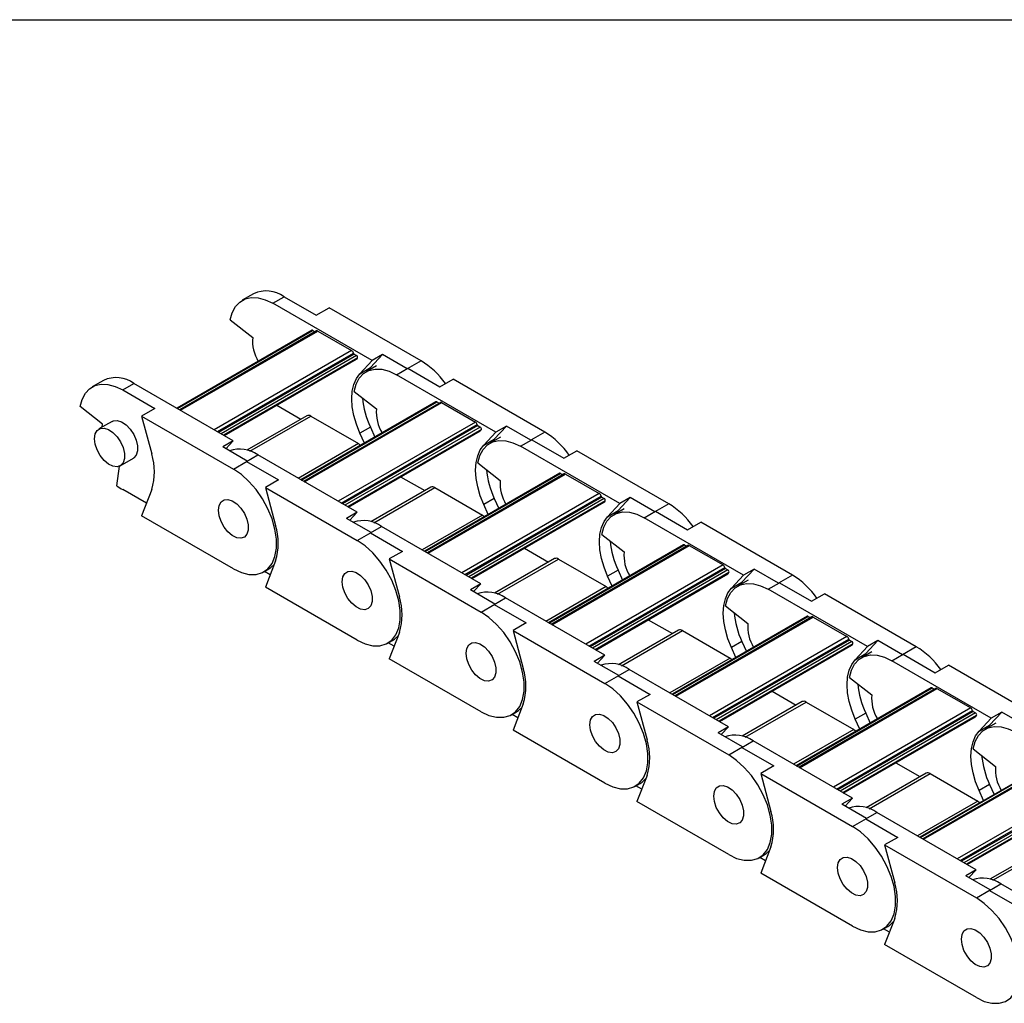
# Model space of a CAD drawing. Header units: millimetres. Extents: x 19 to 819, y 19 to 629.
# Tile 3 of 7: x 594 to 650, y 573 to 629. Entities that reach past the tile are written whole.
import ezdxf

# ---------------------------------------------------------------- set-up
doc = ezdxf.new("R2010")
doc.units = ezdxf.units.MM
doc.header["$LTSCALE"] = 3
doc.layers.add('TEXT', color=140, linetype='Continuous', lineweight=25)

msp = doc.modelspace()

# ---------------------------------------------------------------- linework, layer by layer
for p, q in [((607.693, 613.157), (607.056, 612.79)), ((608.781, 612.619), (609.418, 612.986)), ((609.418, 612.986), (611.227, 611.942)), ((614.395, 609.378), (608.781, 612.619)), ((611.227, 611.942), (611.97, 612.37)), ((617.16, 609.374), (611.97, 612.37)), ((606.379, 611.678), (607.643, 610.691)), ((611.006, 611.093), (603.367, 606.683)), ((603.393, 606.667), (611.051, 611.088)), ((611.252, 611.059), (603.519, 606.595)), ((603.563, 606.569), (611.327, 611.051)), ((611.051, 611.088), (611.177, 611.015)), ((611.327, 611.051), (613.236, 609.949)), ((613.236, 609.949), (605.472, 605.467)), ((605.645, 605.367), (613.337, 609.807)), ((613.378, 609.745), (605.72, 605.324)), ((613.512, 609.667), (605.854, 605.247)), ((613.57, 609.531), (606.001, 605.162)), ((613.378, 609.745), (613.512, 609.667)), ((614.299, 608.981), (614.989, 609.721)), ((614.989, 609.721), (614.395, 609.378)), ((616.376, 608.921), (614.989, 609.721)), ((606.033, 605.143), (613.503, 609.456)), ((614.395, 609.378), (613.705, 608.638)), ((613.705, 608.638), (614.299, 608.981)), ((614.651, 609.091), (614.057, 608.748)), ((614.299, 608.981), (614.163, 608.81)), ((617.16, 609.374), (616.376, 608.921)), ((615.782, 608.578), (616.418, 608.945)), ((621.396, 605.337), (615.782, 608.578)), ((616.418, 608.945), (618.228, 607.9)), ((599.208, 608.259), (598.571, 607.891)), ((600.296, 607.72), (600.932, 608.088)), ((606.546, 604.847), (600.932, 608.088)), ((618.228, 607.9), (618.97, 608.329)), ((624.161, 605.332), (618.97, 608.329)), ((600.296, 607.72), (602.106, 606.676)), ((613.379, 607.637), (614.643, 606.65)), ((599.157, 605.792), (597.894, 606.779)), ((609.002, 606.857), (610.368, 606.069)), ((618.006, 607.051), (610.367, 602.641)), ((610.393, 602.626), (618.051, 607.047)), ((618.252, 607.018), (610.519, 602.553)), ((610.563, 602.528), (618.327, 607.01)), ((618.051, 607.047), (618.177, 606.974)), ((618.327, 607.01), (620.236, 605.908)), ((602.106, 606.676), (601.363, 606.247)), ((601.363, 606.247), (606.554, 603.251)), ((601.363, 606.247), (601.936, 604.101)), ((610.709, 606.266), (607.321, 604.31)), ((607.49, 604.255), (610.934, 606.244)), ((610.934, 606.244), (613.628, 604.689)), ((599.696, 605.943), (598.954, 605.514)), ((599.141, 605.622), (599.157, 605.792)), ((620.236, 605.908), (612.472, 601.426)), ((612.646, 601.326), (620.337, 605.766)), ((620.379, 605.703), (612.721, 601.283)), ((620.379, 605.703), (620.512, 605.626)), ((621.299, 604.94), (621.989, 605.68)), ((621.989, 605.68), (621.396, 605.337)), ((623.376, 604.879), (621.989, 605.68)), ((620.512, 605.626), (612.854, 601.205)), ((620.571, 605.49), (613.002, 601.12)), ((613.033, 601.102), (620.504, 605.415)), ((614.299, 605.623), (613.705, 605.28)), ((613.959, 604.715), (613.705, 605.28)), ((614.299, 605.623), (614.553, 605.058)), ((621.396, 605.337), (620.705, 604.597)), ((624.161, 605.332), (623.376, 604.879)), ((606.546, 604.847), (605.952, 604.504)), ((606.13, 604.401), (606.546, 604.847)), ((613.628, 604.689), (610.224, 602.724)), ((620.705, 604.597), (621.299, 604.94)), ((621.651, 605.05), (621.057, 604.707)), ((621.299, 604.94), (621.164, 604.769)), ((622.782, 604.536), (623.418, 604.904)), ((628.396, 601.296), (622.782, 604.536)), ((623.418, 604.904), (625.228, 603.859)), ((607.339, 603.704), (605.952, 604.504)), ((607.296, 603.679), (607.933, 604.047)), ((613.547, 600.806), (607.933, 604.047)), ((625.228, 603.859), (625.971, 604.288)), ((631.161, 601.291), (625.971, 604.288)), ((599.965, 602.303), (600.106, 603.412)), ((600.153, 603.436), (600.896, 603.864)), ((606.554, 603.251), (607.339, 603.704)), ((607.296, 603.679), (609.106, 602.634)), ((620.38, 603.595), (621.643, 602.608)), ((625.007, 603.01), (617.367, 598.6)), ((617.394, 598.585), (625.052, 603.006)), ((625.253, 602.976), (617.52, 598.512)), ((617.564, 598.487), (625.328, 602.969)), ((625.052, 603.006), (625.178, 602.933)), ((625.328, 602.969), (627.237, 601.867)), ((609.106, 602.634), (608.364, 602.206)), ((616.002, 602.816), (617.368, 602.028)), ((601.633, 601.314), (600.296, 602.086)), ((601.936, 602.098), (601.363, 600.613)), ((608.364, 602.206), (613.554, 599.209)), ((608.364, 602.206), (608.936, 600.06)), ((617.71, 602.225), (614.321, 600.269)), ((614.49, 600.214), (617.935, 602.203)), ((617.935, 602.203), (620.629, 600.647)), ((627.237, 601.867), (619.473, 597.385)), ((619.646, 597.285), (627.337, 601.725)), ((627.379, 601.662), (619.721, 597.241)), ((627.513, 601.585), (619.855, 597.164)), ((627.571, 601.449), (620.002, 597.079)), ((620.033, 597.061), (627.504, 601.374)), ((621.299, 601.582), (620.705, 601.239)), ((620.959, 600.674), (620.705, 601.239)), ((621.299, 601.582), (621.553, 601.017)), ((627.379, 601.662), (627.513, 601.585)), ((628.396, 601.296), (627.706, 600.556)), ((628.3, 600.899), (628.99, 601.639)), ((628.99, 601.639), (628.396, 601.296)), ((630.376, 600.838), (628.99, 601.639)), ((631.161, 601.291), (630.376, 600.838)), ((613.547, 600.806), (612.953, 600.463)), ((613.131, 600.36), (613.547, 600.806)), ((620.629, 600.647), (617.225, 598.682)), ((627.706, 600.556), (628.3, 600.899)), ((628.651, 601.009), (628.057, 600.666)), ((628.3, 600.899), (628.164, 600.728)), ((629.782, 600.495), (630.419, 600.863)), ((630.419, 600.863), (632.228, 599.818)), ((606.554, 597.616), (601.363, 600.613)), ((614.339, 599.662), (612.953, 600.463)), ((635.396, 597.254), (629.782, 600.495)), ((632.228, 599.818), (632.971, 600.246)), ((638.162, 597.25), (632.971, 600.246)), ((613.554, 599.209), (614.339, 599.662)), ((614.297, 599.638), (614.933, 600.005)), ((614.297, 599.638), (616.106, 598.593)), ((620.547, 596.765), (614.933, 600.005)), ((627.38, 599.554), (628.644, 598.567)), ((632.007, 598.969), (624.368, 594.559)), ((624.394, 594.544), (632.052, 598.964)), ((632.052, 598.964), (632.178, 598.892)), ((616.106, 598.593), (615.364, 598.165)), ((623.002, 598.775), (624.368, 597.987)), ((632.253, 598.935), (624.52, 594.471)), ((624.564, 594.446), (632.328, 598.928)), ((632.328, 598.928), (634.237, 597.826)), ((608.936, 598.057), (608.364, 596.572)), ((615.364, 598.165), (620.555, 595.168)), ((615.364, 598.165), (615.936, 596.018)), ((624.71, 598.184), (621.321, 596.227)), ((621.491, 596.173), (624.935, 598.162)), ((624.935, 598.162), (627.629, 596.606)), ((608.279, 597.446), (608.555, 597.605)), ((608.634, 597.273), (608.307, 597.462)), ((634.237, 597.826), (626.473, 593.343)), ((626.646, 593.243), (634.338, 597.683)), ((634.379, 597.621), (626.721, 593.2)), ((634.513, 597.544), (626.855, 593.123)), ((634.571, 597.407), (627.002, 593.038)), ((627.034, 593.02), (634.505, 597.333)), ((628.3, 597.541), (627.706, 597.198)), ((628.3, 597.541), (628.554, 596.975)), ((634.379, 597.621), (634.513, 597.544)), ((635.3, 596.858), (635.99, 597.597)), ((635.99, 597.597), (635.396, 597.254)), ((637.377, 596.797), (635.99, 597.597)), ((620.547, 596.765), (619.953, 596.422)), ((620.131, 596.319), (620.547, 596.765)), ((627.96, 596.632), (627.706, 597.198)), ((635.396, 597.254), (634.706, 596.515)), ((634.706, 596.515), (635.3, 596.858)), ((635.652, 596.968), (635.058, 596.625)), ((635.3, 596.858), (635.164, 596.686)), ((636.783, 596.454), (637.419, 596.821)), ((638.162, 597.25), (637.377, 596.797)), ((637.419, 596.821), (639.229, 595.777)), ((613.554, 593.575), (608.364, 596.572)), ((621.339, 595.621), (619.953, 596.422)), ((627.629, 596.606), (624.225, 594.641)), ((642.397, 593.213), (636.783, 596.454)), ((639.229, 595.777), (639.971, 596.205)), ((645.162, 593.209), (639.971, 596.205)), ((620.555, 595.168), (621.339, 595.621)), ((621.297, 595.597), (621.933, 595.964)), ((627.547, 592.723), (621.933, 595.964)), ((621.297, 595.597), (623.107, 594.552)), ((634.38, 595.513), (635.644, 594.526)), ((623.107, 594.552), (622.364, 594.123)), ((630.003, 594.734), (631.369, 593.945)), ((639.007, 594.928), (631.368, 590.518)), ((631.394, 590.502), (639.052, 594.923)), ((639.253, 594.894), (631.52, 590.43)), ((631.564, 590.404), (639.328, 594.886)), ((639.052, 594.923), (639.178, 594.851)), ((639.328, 594.886), (641.237, 593.784)), ((615.936, 594.016), (615.364, 592.531)), ((622.364, 594.123), (627.555, 591.127)), ((622.364, 594.123), (622.937, 591.977)), ((631.71, 594.143), (628.322, 592.186)), ((628.491, 592.132), (631.935, 594.12)), ((631.935, 594.12), (634.63, 592.565)), ((615.279, 593.404), (615.555, 593.564)), ((615.634, 593.232), (615.307, 593.421)), ((641.237, 593.784), (633.473, 589.302)), ((633.647, 589.202), (641.338, 593.642)), ((641.38, 593.58), (633.722, 589.159)), ((641.513, 593.503), (633.855, 589.082)), ((635.3, 593.5), (634.706, 593.157)), ((635.3, 593.5), (635.554, 592.934)), ((641.38, 593.58), (641.513, 593.503)), ((642.3, 592.816), (642.991, 593.556)), ((642.991, 593.556), (642.397, 593.213)), ((644.377, 592.756), (642.991, 593.556)), ((641.572, 593.366), (634.003, 588.997)), ((634.034, 588.979), (641.505, 593.291)), ((634.96, 592.591), (634.706, 593.157)), ((642.397, 593.213), (641.707, 592.474)), ((642.652, 592.926), (642.058, 592.584)), ((645.162, 593.209), (644.377, 592.756)), ((620.555, 589.534), (615.364, 592.531)), ((627.547, 592.723), (626.953, 592.38)), ((628.34, 591.58), (626.953, 592.38)), ((627.132, 592.278), (627.547, 592.723)), ((634.63, 592.565), (631.226, 590.6)), ((641.707, 592.474), (642.3, 592.816)), ((642.3, 592.816), (642.165, 592.645)), ((643.783, 592.413), (644.419, 592.78)), ((649.397, 589.172), (643.783, 592.413)), ((644.419, 592.78), (646.229, 591.735)), ((628.297, 591.556), (628.934, 591.923)), ((634.548, 588.682), (628.934, 591.923)), ((646.229, 591.735), (646.972, 592.164)), ((652.162, 589.168), (646.972, 592.164)), ((627.555, 591.127), (628.34, 591.58)), ((628.297, 591.556), (630.107, 590.511)), ((641.381, 591.472), (642.644, 590.485)), ((637.003, 590.693), (638.369, 589.904)), ((646.008, 590.887), (638.368, 586.476)), ((638.395, 586.461), (646.053, 590.882)), ((646.254, 590.853), (638.521, 586.389)), ((638.565, 586.363), (646.329, 590.845)), ((646.053, 590.882), (646.179, 590.809)), ((646.329, 590.845), (648.238, 589.743)), ((630.107, 590.511), (629.365, 590.082)), ((629.365, 590.082), (634.555, 587.086)), ((629.365, 590.082), (629.937, 587.936)), ((638.711, 590.101), (635.322, 588.145)), ((635.491, 588.091), (638.936, 590.079)), ((638.936, 590.079), (641.63, 588.524)), ((622.279, 589.363), (622.555, 589.522)), ((622.937, 589.975), (622.364, 588.489)), ((648.238, 589.743), (640.474, 585.261)), ((640.647, 585.161), (648.339, 589.601)), ((648.38, 589.539), (640.722, 585.118)), ((648.38, 589.539), (648.514, 589.461)), ((649.301, 588.775), (649.991, 589.515)), ((649.991, 589.515), (649.397, 589.172)), ((651.377, 588.714), (649.991, 589.515)), ((622.635, 589.191), (622.307, 589.379)), ((648.514, 589.461), (640.856, 585.041)), ((648.572, 589.325), (641.003, 584.955)), ((641.034, 584.937), (648.505, 589.25)), ((642.3, 589.458), (641.707, 589.115)), ((641.96, 588.55), (641.707, 589.115)), ((642.3, 589.458), (642.554, 588.893)), ((649.397, 589.172), (648.707, 588.432)), ((627.555, 585.493), (622.364, 588.489)), ((634.548, 588.682), (633.954, 588.339)), ((634.132, 588.236), (634.548, 588.682)), ((641.63, 588.524), (638.226, 586.559)), ((648.707, 588.432), (649.301, 588.775)), ((649.653, 588.885), (649.059, 588.542)), ((649.301, 588.775), (649.165, 588.604)), ((635.34, 587.539), (633.954, 588.339)), ((635.298, 587.514), (635.934, 587.882)), ((641.548, 584.641), (635.934, 587.882)), ((634.555, 587.086), (635.34, 587.539)), ((635.298, 587.514), (637.108, 586.47)), ((648.381, 587.431), (649.645, 586.444)), ((653.008, 586.845), (645.369, 582.435)), ((645.395, 582.42), (653.053, 586.841)), ((653.254, 586.811), (645.521, 582.347)), ((645.565, 582.322), (653.329, 586.804)), ((637.108, 586.47), (636.365, 586.041)), ((644.004, 586.651), (645.369, 585.863)), ((629.937, 585.934), (629.365, 584.448)), ((636.365, 586.041), (641.556, 583.045)), ((636.365, 586.041), (636.937, 583.895)), ((645.711, 586.06), (642.322, 584.104)), ((642.492, 584.049), (645.936, 586.038)), ((645.936, 586.038), (648.63, 584.483)), ((655.238, 585.702), (647.474, 581.22)), ((629.28, 585.322), (629.556, 585.481)), ((629.635, 585.149), (629.308, 585.338)), ((647.648, 581.12), (655.339, 585.56)), ((655.38, 585.497), (647.722, 581.077)), ((655.514, 585.42), (647.856, 580.999)), ((655.572, 585.284), (648.004, 580.914)), ((648.035, 580.896), (655.506, 585.209)), ((649.301, 585.417), (648.707, 585.074)), ((648.961, 584.509), (648.707, 585.074)), ((649.301, 585.417), (649.555, 584.852)), ((641.548, 584.641), (640.954, 584.298)), ((641.132, 584.195), (641.548, 584.641)), ((648.63, 584.483), (645.226, 582.518)), ((634.555, 581.452), (629.365, 584.448)), ((642.341, 583.498), (640.954, 584.298)), ((641.556, 583.045), (642.341, 583.498)), ((642.298, 583.473), (642.935, 583.841)), ((642.298, 583.473), (644.108, 582.428)), ((648.548, 580.6), (642.935, 583.841)), ((644.108, 582.428), (643.365, 582)), ((636.937, 581.892), (636.365, 580.407)), ((643.365, 582), (648.556, 579.003)), ((643.365, 582), (643.938, 579.853)), ((652.712, 582.019), (649.323, 580.063)), ((649.492, 580.008), (652.937, 581.997)), ((636.28, 581.281), (636.556, 581.44)), ((636.635, 581.108), (636.308, 581.297)), ((648.548, 580.6), (647.954, 580.257)), ((648.133, 580.154), (648.548, 580.6)), ((641.556, 577.41), (636.365, 580.407)), ((649.341, 579.456), (647.954, 580.257)), ((649.298, 579.432), (649.935, 579.799)), ((655.549, 576.558), (649.935, 579.799)), ((648.556, 579.003), (649.341, 579.456)), ((649.298, 579.432), (651.108, 578.387)), ((643.938, 577.851), (643.365, 576.366)), ((643.281, 577.24), (643.556, 577.399)), ((643.636, 577.067), (643.308, 577.256)), ((648.556, 573.369), (643.365, 576.366))]:
    msp.add_line(p, q)
at = {"flags": 128}
for points in [[(606.379, 611.678), (606.489, 612.089), (606.669, 612.43), (606.912, 612.691), (607.213, 612.865), (607.562, 612.946), (607.947, 612.931), (608.358, 612.821), (608.781, 612.619)], [(613.705, 605.28), (613.508, 605.778), (613.364, 606.276), (613.276, 606.762), (613.247, 607.224), (613.276, 607.652), (613.364, 608.037), (613.508, 608.368), (613.705, 608.638)], [(613.379, 607.637), (613.489, 608.047), (613.669, 608.389), (613.913, 608.65), (614.214, 608.824), (614.562, 608.904), (614.947, 608.889), (615.358, 608.779), (615.782, 608.578)], [(597.894, 606.779), (598.004, 607.19), (598.183, 607.532), (598.427, 607.793), (598.728, 607.967), (599.076, 608.047), (599.462, 608.032), (599.872, 607.922), (600.296, 607.72)], [(599.696, 605.943), (599.767, 605.975), (599.986, 605.994), (600.233, 605.917), (600.485, 605.75), (600.72, 605.507), (600.918, 605.211), (601.06, 604.887), (601.135, 604.565), (601.135, 604.273), (601.06, 604.037), (600.918, 603.878), (600.896, 603.864)], [(598.705, 604.965), (598.743, 605.232), (598.852, 605.431), (599.024, 605.546), (599.244, 605.566), (599.49, 605.488), (599.742, 605.321), (599.978, 605.078), (600.176, 604.782), (600.318, 604.459), (600.393, 604.136), (600.393, 603.844), (600.318, 603.608), (600.176, 603.449), (599.978, 603.381), (599.742, 603.41), (599.49, 603.534), (599.244, 603.742), (599.024, 604.014), (598.852, 604.328), (598.743, 604.654), (598.705, 604.965)], [(613.628, 604.689), (613.691, 604.646), (613.748, 604.593)], [(620.705, 601.239), (620.508, 601.737), (620.364, 602.235), (620.277, 602.72), (620.247, 603.183), (620.277, 603.611), (620.364, 603.995), (620.508, 604.327), (620.705, 604.597)], [(620.38, 603.595), (620.49, 604.006), (620.669, 604.348), (620.913, 604.609), (621.214, 604.783), (621.562, 604.863), (621.948, 604.848), (622.358, 604.738), (622.782, 604.536)], [(606.554, 597.616), (607.002, 597.406), (607.435, 597.298), (607.838, 597.297), (608.197, 597.403), (608.501, 597.612), (608.738, 597.917), (608.9, 598.308), (608.983, 598.771), (608.983, 599.291), (608.9, 599.85), (608.738, 600.429), (608.501, 601.007), (608.197, 601.567), (607.838, 602.087), (607.435, 602.552), (607.002, 602.944), (606.554, 603.251)], [(605.705, 600.923), (605.743, 601.19), (605.853, 601.39), (606.025, 601.505), (606.244, 601.525), (606.49, 601.447), (606.743, 601.28), (606.978, 601.037), (607.176, 600.741), (607.318, 600.417), (607.393, 600.095), (607.393, 599.803), (607.318, 599.567), (607.176, 599.408), (606.978, 599.34), (606.743, 599.369), (606.49, 599.493), (606.244, 599.7), (606.025, 599.973), (605.853, 600.286), (605.743, 600.613), (605.705, 600.923)], [(605.705, 600.923), (605.743, 601.19), (605.853, 601.39), (606.025, 601.505), (606.244, 601.525), (606.49, 601.447), (606.743, 601.28), (606.978, 601.037), (607.176, 600.741), (607.318, 600.417), (607.393, 600.095), (607.393, 599.803), (607.318, 599.567), (607.176, 599.408), (606.978, 599.34), (606.743, 599.369), (606.49, 599.493), (606.244, 599.7), (606.025, 599.973), (605.853, 600.286), (605.743, 600.613), (605.705, 600.923)], [(620.629, 600.647), (620.691, 600.605), (620.748, 600.552)], [(627.38, 599.554), (627.49, 599.965), (627.67, 600.306), (627.914, 600.568), (628.214, 600.741), (628.563, 600.822), (628.948, 600.807), (629.359, 600.697), (629.782, 600.495)], [(627.706, 597.198), (627.509, 597.696), (627.365, 598.194), (627.277, 598.679), (627.247, 599.142), (627.277, 599.57), (627.365, 599.954), (627.509, 600.285), (627.706, 600.556)], [(613.554, 593.575), (614.002, 593.364), (614.435, 593.257), (614.838, 593.256), (615.198, 593.362), (615.501, 593.571), (615.738, 593.876), (615.901, 594.267), (615.983, 594.73), (615.983, 595.25), (615.901, 595.809), (615.738, 596.387), (615.501, 596.966), (615.198, 597.525), (614.838, 598.046), (614.435, 598.51), (614.002, 598.903), (613.554, 599.209)], [(608.555, 597.605), (608.664, 597.677), (608.859, 597.858)], [(612.706, 596.882), (612.743, 597.149), (612.853, 597.349), (613.025, 597.464), (613.244, 597.483), (613.491, 597.406), (613.743, 597.239), (613.978, 596.996), (614.176, 596.7), (614.319, 596.376), (614.393, 596.054), (614.393, 595.762), (614.319, 595.526), (614.176, 595.367), (613.978, 595.299), (613.743, 595.328), (613.491, 595.452), (613.244, 595.659), (613.025, 595.932), (612.853, 596.245), (612.743, 596.572), (612.706, 596.882)], [(612.706, 596.882), (612.743, 597.149), (612.853, 597.349), (613.025, 597.464), (613.244, 597.483), (613.491, 597.406), (613.743, 597.239), (613.978, 596.996), (614.176, 596.7), (614.319, 596.376), (614.393, 596.054), (614.393, 595.762), (614.319, 595.526), (614.176, 595.367), (613.978, 595.299), (613.743, 595.328), (613.491, 595.452), (613.244, 595.659), (613.025, 595.932), (612.853, 596.245), (612.743, 596.572), (612.706, 596.882)], [(634.38, 595.513), (634.49, 595.924), (634.67, 596.265), (634.914, 596.527), (635.215, 596.7), (635.563, 596.781), (635.948, 596.766), (636.359, 596.656), (636.783, 596.454)], [(627.629, 596.606), (627.691, 596.563), (627.749, 596.511)], [(634.706, 593.157), (634.509, 593.655), (634.365, 594.152), (634.277, 594.638), (634.248, 595.1), (634.277, 595.529), (634.365, 595.913), (634.509, 596.244), (634.706, 596.515)], [(620.555, 589.534), (621.003, 589.323), (621.436, 589.216), (621.839, 589.215), (622.198, 589.321), (622.501, 589.53), (622.738, 589.835), (622.901, 590.226), (622.984, 590.689), (622.984, 591.209), (622.901, 591.767), (622.738, 592.346), (622.501, 592.925), (622.198, 593.484), (621.839, 594.005), (621.436, 594.469), (621.003, 594.861), (620.555, 595.168)], [(615.555, 593.564), (615.665, 593.636), (615.86, 593.817)], [(619.706, 592.841), (619.744, 593.108), (619.854, 593.308), (620.026, 593.423), (620.245, 593.442), (620.491, 593.365), (620.743, 593.197), (620.979, 592.955), (621.177, 592.658), (621.319, 592.335), (621.394, 592.013), (621.394, 591.721), (621.319, 591.485), (621.177, 591.326), (620.979, 591.258), (620.743, 591.287), (620.491, 591.411), (620.245, 591.618), (620.026, 591.89), (619.854, 592.204), (619.744, 592.53), (619.706, 592.841)], [(619.706, 592.841), (619.744, 593.108), (619.854, 593.308), (620.026, 593.423), (620.245, 593.442), (620.491, 593.365), (620.743, 593.197), (620.979, 592.955), (621.177, 592.658), (621.319, 592.335), (621.394, 592.013), (621.394, 591.721), (621.319, 591.485), (621.177, 591.326), (620.979, 591.258), (620.743, 591.287), (620.491, 591.411), (620.245, 591.618), (620.026, 591.89), (619.854, 592.204), (619.744, 592.53), (619.706, 592.841)], [(634.63, 592.565), (634.692, 592.522), (634.749, 592.469)], [(641.707, 589.115), (641.509, 589.614), (641.365, 590.111), (641.278, 590.597), (641.248, 591.059), (641.278, 591.487), (641.365, 591.872), (641.509, 592.203), (641.707, 592.474)], [(641.381, 591.472), (641.491, 591.883), (641.67, 592.224), (641.914, 592.485), (642.215, 592.659), (642.563, 592.74), (642.949, 592.725), (643.359, 592.615), (643.783, 592.413)], [(627.555, 585.493), (628.003, 585.282), (628.436, 585.174), (628.839, 585.173), (629.198, 585.279), (629.502, 585.488), (629.739, 585.794), (629.901, 586.184), (629.984, 586.648), (629.984, 587.168), (629.901, 587.726), (629.739, 588.305), (629.502, 588.884), (629.198, 589.443), (628.839, 589.964), (628.436, 590.428), (628.003, 590.82), (627.555, 591.127)], [(622.555, 589.522), (622.665, 589.594), (622.86, 589.776)], [(626.706, 588.8), (626.744, 589.067), (626.854, 589.267), (627.026, 589.381), (627.245, 589.401), (627.492, 589.324), (627.744, 589.156), (627.979, 588.914), (628.177, 588.617), (628.319, 588.294), (628.394, 587.972), (628.394, 587.679), (628.319, 587.443), (628.177, 587.284), (627.979, 587.216), (627.744, 587.246), (627.492, 587.369), (627.245, 587.577), (627.026, 587.849), (626.854, 588.163), (626.744, 588.489), (626.706, 588.8)], [(626.706, 588.8), (626.744, 589.067), (626.854, 589.267), (627.026, 589.381), (627.245, 589.401), (627.492, 589.324), (627.744, 589.156), (627.979, 588.914), (628.177, 588.617), (628.319, 588.294), (628.394, 587.972), (628.394, 587.679), (628.319, 587.443), (628.177, 587.284), (627.979, 587.216), (627.744, 587.246), (627.492, 587.369), (627.245, 587.577), (627.026, 587.849), (626.854, 588.163), (626.744, 588.489), (626.706, 588.8)], [(641.63, 588.524), (641.692, 588.481), (641.749, 588.428)], [(648.707, 585.074), (648.51, 585.572), (648.366, 586.07), (648.278, 586.556), (648.248, 587.018), (648.278, 587.446), (648.366, 587.83), (648.51, 588.162), (648.707, 588.432)], [(648.381, 587.431), (648.491, 587.841), (648.671, 588.183), (648.915, 588.444), (649.215, 588.618), (649.564, 588.698), (649.949, 588.683), (650.36, 588.573), (650.783, 588.372)], [(634.555, 581.452), (635.004, 581.241), (635.437, 581.133), (635.84, 581.132), (636.199, 581.238), (636.502, 581.447), (636.739, 581.752), (636.902, 582.143), (636.984, 582.606), (636.984, 583.126), (636.902, 583.685), (636.739, 584.264), (636.502, 584.842), (636.199, 585.402), (635.84, 585.922), (635.437, 586.387), (635.004, 586.779), (634.555, 587.086)], [(629.556, 585.481), (629.665, 585.553), (629.86, 585.734)], [(633.707, 584.759), (633.744, 585.026), (633.854, 585.225), (634.026, 585.34), (634.245, 585.36), (634.492, 585.282), (634.744, 585.115), (634.98, 584.872), (635.177, 584.576), (635.32, 584.252), (635.394, 583.93), (635.394, 583.638), (635.32, 583.402), (635.177, 583.243), (634.98, 583.175), (634.744, 583.204), (634.492, 583.328), (634.245, 583.536), (634.026, 583.808), (633.854, 584.121), (633.744, 584.448), (633.707, 584.759)], [(633.707, 584.759), (633.744, 585.026), (633.854, 585.225), (634.026, 585.34), (634.245, 585.36), (634.492, 585.282), (634.744, 585.115), (634.98, 584.872), (635.177, 584.576), (635.32, 584.252), (635.394, 583.93), (635.394, 583.638), (635.32, 583.402), (635.177, 583.243), (634.98, 583.175), (634.744, 583.204), (634.492, 583.328), (634.245, 583.536), (634.026, 583.808), (633.854, 584.121), (633.744, 584.448), (633.707, 584.759)], [(648.63, 584.483), (648.692, 584.44), (648.75, 584.387)], [(641.556, 577.41), (642.004, 577.2), (642.437, 577.092), (642.84, 577.091), (643.199, 577.197), (643.502, 577.406), (643.739, 577.711), (643.902, 578.102), (643.985, 578.565), (643.985, 579.085), (643.902, 579.644), (643.739, 580.222), (643.502, 580.801), (643.199, 581.361), (642.84, 581.881), (642.437, 582.346), (642.004, 582.738), (641.556, 583.045)], [(636.556, 581.44), (636.666, 581.512), (636.861, 581.693)], [(640.707, 580.717), (640.745, 580.984), (640.855, 581.184), (641.027, 581.299), (641.246, 581.319), (641.492, 581.241), (641.744, 581.074), (641.98, 580.831), (642.178, 580.535), (642.32, 580.211), (642.395, 579.889), (642.395, 579.597), (642.32, 579.361), (642.178, 579.202), (641.98, 579.134), (641.744, 579.163), (641.492, 579.287), (641.246, 579.494), (641.027, 579.767), (640.855, 580.08), (640.745, 580.407), (640.707, 580.717)], [(640.707, 580.717), (640.745, 580.984), (640.855, 581.184), (641.027, 581.299), (641.246, 581.319), (641.492, 581.241), (641.744, 581.074), (641.98, 580.831), (642.178, 580.535), (642.32, 580.211), (642.395, 579.889), (642.395, 579.597), (642.32, 579.361), (642.178, 579.202), (641.98, 579.134), (641.744, 579.163), (641.492, 579.287), (641.246, 579.494), (641.027, 579.767), (640.855, 580.08), (640.745, 580.407), (640.707, 580.717)], [(648.556, 573.369), (649.004, 573.158), (649.437, 573.051), (649.84, 573.05), (650.2, 573.156), (650.503, 573.365), (650.74, 573.67), (650.902, 574.061), (650.985, 574.524), (650.985, 575.044), (650.902, 575.603), (650.74, 576.181), (650.503, 576.76), (650.2, 577.319), (649.84, 577.84), (649.437, 578.304), (649.004, 578.697), (648.556, 579.003)], [(643.556, 577.399), (643.666, 577.471), (643.861, 577.652)], [(647.707, 576.676), (647.745, 576.943), (647.855, 577.143), (648.027, 577.258), (648.246, 577.277), (648.493, 577.2), (648.745, 577.033), (648.98, 576.79), (649.178, 576.494), (649.321, 576.17), (649.395, 575.848), (649.395, 575.556), (649.321, 575.32), (649.178, 575.161), (648.98, 575.093), (648.745, 575.122), (648.493, 575.246), (648.246, 575.453), (648.027, 575.726), (647.855, 576.039), (647.745, 576.365), (647.707, 576.676)], [(647.707, 576.676), (647.745, 576.943), (647.855, 577.143), (648.027, 577.258), (648.246, 577.277), (648.493, 577.2), (648.745, 577.033), (648.98, 576.79), (649.178, 576.494), (649.321, 576.17), (649.395, 575.848), (649.395, 575.556), (649.321, 575.32), (649.178, 575.161), (648.98, 575.093), (648.745, 575.122), (648.493, 575.246), (648.246, 575.453), (648.027, 575.726), (647.855, 576.039), (647.745, 576.365), (647.707, 576.676)]]:
    msp.add_lwpolyline(points, dxfattribs=at)
for centre, radius, start, end in [((608.412, 611.629), 1.689, 53.4704, 115.2191), ((609.822, 610.487), 2.189, 174.6492, 211.7582), ((611.025, 611.053), 0.0435, 52.991, 115.6986), ((611.283, 610.992), 0.0737, 53.5791, 115.1105), ((613.108, 609.752), 0.235, 13.5615, 57.0869), ((613.429, 609.824), 0.094, 190.0635, 237.0714), ((613.418, 609.6), 0.167, 300.7196, 335.6865), ((613.45, 609.56), 0.124, 346.4071, 59.8967), ((614.674, 605.332), 4.745, 35.4088, 58.3998), ((599.927, 606.731), 1.689, 53.4704, 115.2191), ((618.856, 607.741), 5.025, 185.4225, 204.9296), ((618.025, 607.012), 0.0435, 52.991, 115.6986), ((618.283, 606.951), 0.0737, 53.5791, 115.1105), ((610.803, 606.06), 0.226, 54.3824, 114.3071), ((616.822, 606.446), 2.189, 174.6492, 211.7582), ((620.109, 605.711), 0.235, 13.5615, 57.0869), ((620.43, 605.782), 0.094, 190.0635, 237.0714), ((620.419, 605.558), 0.167, 300.7196, 335.6865), ((620.45, 605.519), 0.124, 346.4071, 59.8967), ((621.674, 601.291), 4.745, 35.4088, 58.3998), ((598.759, 603.1), 3.331, 342.5057, 17.4943), ((606.91, 602.635), 1.744, 54.0718, 109.1582), ((625.856, 603.7), 5.025, 185.4225, 204.9296), ((625.026, 602.971), 0.0435, 52.991, 115.6986), ((625.284, 602.91), 0.0737, 53.5791, 115.1105), ((602.094, 605.189), 3.586, 233.5804, 239.8995), ((623.823, 602.404), 2.189, 174.6492, 211.7582), ((617.803, 602.019), 0.226, 54.3824, 114.3071), ((627.109, 601.67), 0.235, 13.5615, 57.0869), ((627.43, 601.741), 0.094, 190.0635, 237.0714), ((627.419, 601.517), 0.167, 300.7196, 335.6865), ((627.45, 601.478), 0.124, 346.4071, 59.8967), ((628.675, 597.25), 4.745, 35.4088, 58.3998), ((613.91, 598.594), 1.744, 54.0718, 109.1582), ((605.759, 599.058), 3.331, 342.5057, 17.4943), ((632.856, 599.659), 5.025, 185.4225, 204.9296), ((632.026, 598.93), 0.0435, 52.991, 115.6986), ((630.823, 598.363), 2.189, 174.6492, 211.7582), ((632.284, 598.868), 0.0737, 53.5791, 115.1105), ((624.803, 597.978), 0.226, 54.3824, 114.3071), ((634.11, 597.628), 0.235, 13.5615, 57.0869), ((634.43, 597.7), 0.094, 190.0635, 237.0714), ((634.419, 597.476), 0.167, 300.7196, 335.6865), ((634.451, 597.436), 0.124, 346.4071, 59.8967), ((635.675, 593.208), 4.745, 35.4088, 58.3998), ((620.91, 594.552), 1.744, 54.0718, 109.1582), ((612.76, 595.017), 3.331, 342.5057, 17.4943), ((639.857, 595.618), 5.025, 185.4225, 204.9296), ((637.823, 594.322), 2.189, 174.6492, 211.7582), ((639.026, 594.889), 0.0435, 52.991, 115.6986), ((639.285, 594.827), 0.0737, 53.5791, 115.1105), ((631.804, 593.936), 0.226, 54.3824, 114.3071), ((641.11, 593.587), 0.235, 13.5615, 57.0869), ((641.431, 593.659), 0.094, 190.0635, 237.0714), ((641.451, 593.395), 0.124, 346.4071, 59.8967), ((641.42, 593.435), 0.167, 300.7196, 335.6865), ((642.675, 589.167), 4.745, 35.4088, 58.3998), ((619.76, 590.976), 3.331, 342.5057, 17.4943), ((627.911, 590.511), 1.744, 54.0718, 109.1582), ((646.857, 591.576), 5.025, 185.4225, 204.9296), ((646.027, 590.847), 0.0435, 52.991, 115.6986), ((646.285, 590.786), 0.0737, 53.5791, 115.1105), ((638.804, 589.895), 0.226, 54.3824, 114.3071), ((644.824, 590.281), 2.189, 174.6492, 211.7582), ((648.11, 589.546), 0.235, 13.5615, 57.0869), ((648.431, 589.617), 0.094, 190.0635, 237.0714), ((648.42, 589.394), 0.167, 300.7196, 335.6865), ((648.451, 589.354), 0.124, 346.4071, 59.8967), ((626.761, 586.935), 3.331, 342.5057, 17.4943), ((634.911, 586.47), 1.744, 54.0718, 109.1582), ((653.858, 587.535), 5.025, 185.4225, 204.9296), ((651.824, 586.239), 2.189, 174.6492, 211.7582), ((645.804, 585.854), 0.226, 54.3824, 114.3071), ((641.911, 582.429), 1.744, 54.0718, 109.1582), ((633.761, 582.894), 3.331, 342.5057, 17.4943), ((648.912, 578.387), 1.744, 54.0718, 109.1582), ((640.761, 578.852), 3.331, 342.5057, 17.4943)]:
    msp.add_arc(centre, radius, start, end)
at = {"layer": 'TEXT'}
msp.add_line((19.05, 628.65), (819.15, 628.65), dxfattribs=at)

doc.saveas('drawing.dxf')
